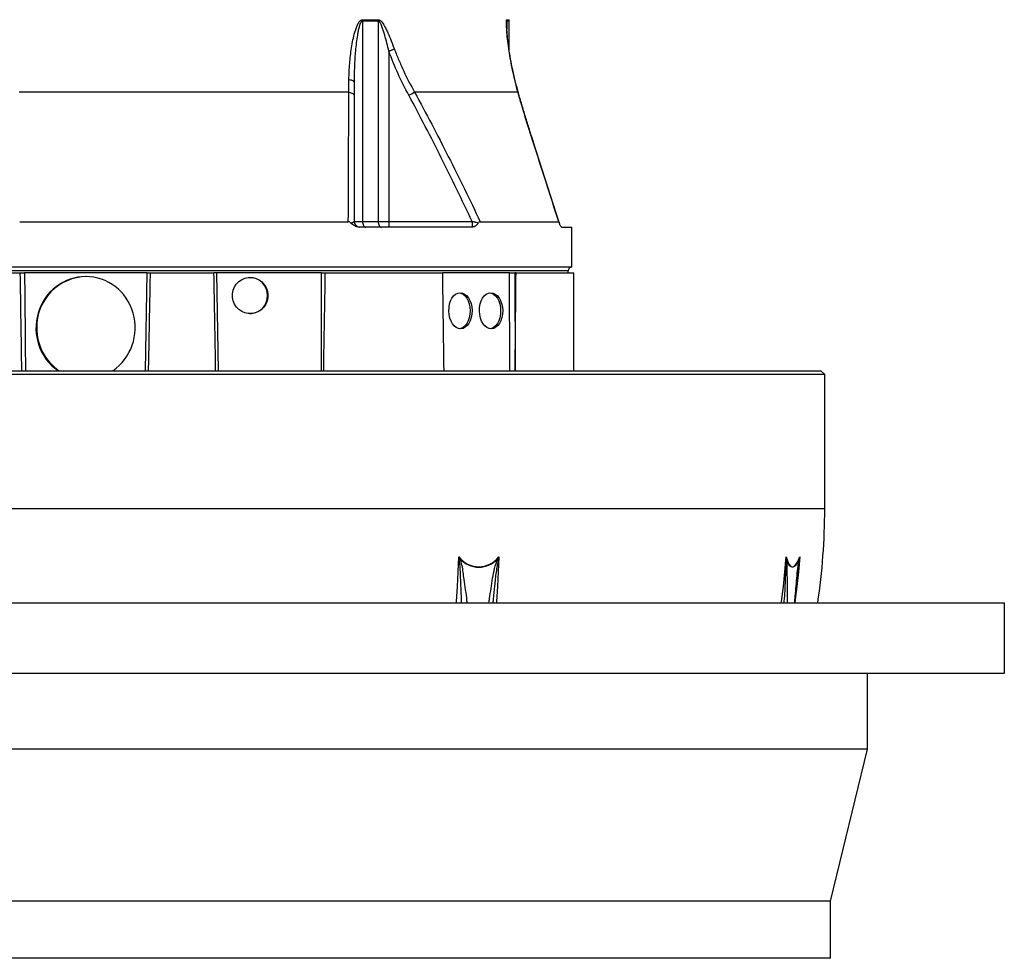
# Model space of a CAD drawing. Header units: millimetres. Extents: x 1849 to 3575, y 677 to 4294.
# Tile 3 of 6: x 2539 to 3575, y 1298 to 2285. Entities that reach past the tile are written whole.
import ezdxf

# ---------------------------------------------------------------- set-up
doc = ezdxf.new("R2010")
doc.units = ezdxf.units.MM
doc.header["$LTSCALE"] = 2

msp = doc.modelspace()

# ---------------------------------------------------------------- linework, layer by layer
at = {"color": 7, "linetype": 'Continuous', "lineweight": 25}
for p, q in [((2900.1, 2284.6), (2916.5, 2284.6)), ((2900.1, 2283.2), (2900.1, 2072.5)), ((2916.5, 2283.2), (2900.1, 2283.2)), ((2916.5, 2283.2), (2916.5, 2072.5)), ((3054.3, 2253.4), (3054.3, 2283.2)), ((2927.8, 2251.4), (2927.8, 2072.5)), ((2885.7, 2208.4), (2538.8, 2208.4)), ((3063.6, 2208.4), (2954.8, 2208.4)), ((3107.1, 2071.2), (3080, 2155.4)), ((2539.4, 2072.2), (2885.1, 2072.2)), ((2891.1, 2072.5), (2900.1, 2072.5)), ((2900.1, 2072.5), (2916.5, 2072.5)), ((2916.5, 2072.5), (2927.8, 2072.5)), ((2927.8, 2072.5), (3015.4, 2072.5)), ((3023.9, 2072.2), (3106.5, 2072.2)), ((3015.2, 2066.5), (2896.6, 2066.5)), ((3109.6, 2066.5), (3120.3, 2066.5)), ((3120.3, 2024.5), (3120.3, 2066.5)), ((2712.3, 2024.5), (2304.3, 2024.5)), ((3120.3, 2024.5), (2712.3, 2024.5)), ((3116.3, 2018.5), (3116.3, 2020.5)), ((2302.3, 2018.5), (2539.6, 2018.5)), ((2554, 2018.5), (2544.5, 2018.5)), ((2663.5, 2018.5), (2554, 2018.5)), ((2673.6, 2018.5), (2663.5, 2018.5)), ((2673.6, 2018.5), (2676.5, 2018.5)), ((2676.5, 2018.5), (2743.7, 2018.5)), ((2837.6, 2018.5), (2743.7, 2018.5)), ((2857, 2018.5), (2837.6, 2018.5)), ((2860.9, 2018.5), (2984.4, 2018.5)), ((3055, 2018.5), (2984.4, 2018.5)), ((3055, 2018.5), (3060.3, 2018.5)), ((3061.5, 2018.5), (3060.3, 2018.5)), ((3061.5, 2018.5), (3122.3, 2018.5)), ((3122.3, 1915.5), (3122.3, 2018.5)), ((3386.3, 1911.5), (2038.3, 1911.5)), ((2042.3, 1915.5), (3382.3, 1915.5)), ((3386.3, 1911.5), (3382.3, 1915.5)), ((3386.3, 1770.1), (3386.3, 1911.5)), ((3358.1, 1703), (3357.5, 1697.2)), ((1849.3, 1671.5), (3575.3, 1671.5)), ((3575.3, 1597.5), (3575.3, 1671.5)), ((1849.3, 1597.5), (3575.3, 1597.5)), ((3431.3, 1517.5), (3431.3, 1597.5)), ((3431.3, 1517.5), (1993.3, 1517.5)), ((3392.3, 1357.5), (3431.3, 1517.5)), ((3392.3, 1357.5), (2032.3, 1357.5)), ((3392.3, 1297.5), (3392.3, 1357.5)), ((3392.3, 1297.5), (2032.3, 1297.5))]:
    msp.add_line(p, q, dxfattribs=at)
at = {"color": 8, "linetype": 'Continuous', "lineweight": 25}
for p, q in [((3051.8, 2284.6), (3054.2, 2284.6)), ((3051.9, 2283.2), (3051.9, 2274.3)), ((3054.3, 2283.2), (3051.9, 2283.2)), ((3116.3, 2020.5), (2308.3, 2020.5)), ((2671.7, 1915.5), (2673.6, 2018.5)), ((2746.3, 2018.5), (2748.3, 1915.5)), ((3054.9, 1915.5), (3054.7, 2018.5)), ((3060.3, 2018.5), (3060.5, 1915.5)), ((3355.1, 1770.1), (2038.3, 1770.1)), ((3386.3, 1770.1), (3355.1, 1770.1))]:
    msp.add_line(p, q, dxfattribs=at)
at = {"color": 7, "linetype": 'Continuous', "lineweight": 25, "flags": 128}
for points in [[(2933.6, 2253.6), (2933, 2253.4), (2932.4, 2253.1), (2931.7, 2252.8), (2930.9, 2252.6), (2930.2, 2252.3), (2929.4, 2252), (2928.6, 2251.7), (2927.8, 2251.4)], [(2885.8, 2221.8), (2886.9, 2221.5), (2888, 2221.3), (2888.9, 2220.9), (2889.7, 2220.5), (2890.3, 2220.1), (2890.8, 2219.7), (2891, 2219.3), (2891.1, 2218.8)], [(2885.7, 2208.4), (2886.9, 2208.1), (2887.9, 2207.8), (2888.9, 2207.4), (2889.7, 2207), (2890.3, 2206.6), (2890.8, 2206.1), (2891, 2205.6), (2891.1, 2205.1)], [(2900.1, 2072.5), (2900.2, 2071.3), (2900.4, 2070.2), (2900.7, 2069.1), (2901.1, 2068.2), (2901.6, 2067.5), (2902.2, 2066.9), (2902.8, 2066.6), (2903.4, 2066.5)], [(2916.5, 2072.5), (2916.6, 2071.3), (2916.8, 2070.2), (2917.1, 2069.1), (2917.6, 2068.2), (2918.1, 2067.5), (2918.7, 2066.9), (2919.4, 2066.6), (2920.1, 2066.5)], [(3002, 1997.4), (3003.5, 1997.1), (3005.8, 1996), (3007.9, 1994.3), (3009.7, 1991.9), (3011.2, 1989), (3012.4, 1985.7), (3013.1, 1982.2), (3013.3, 1978.5), (3013.1, 1974.8), (3012.4, 1971.2), (3011.2, 1967.9), (3009.7, 1965), (3007.9, 1962.7), (3005.8, 1960.9), (3003.5, 1959.8), (3002.2, 1959.5)], [(3034.1, 1997.4), (3035.6, 1997.1), (3037.9, 1996), (3040, 1994.3), (3041.9, 1991.9), (3043.4, 1989), (3044.5, 1985.7), (3045.2, 1982.2), (3045.4, 1978.5), (3045.2, 1974.8), (3044.5, 1971.2), (3043.4, 1967.9), (3041.9, 1965), (3040, 1962.7), (3037.9, 1960.9), (3035.6, 1959.8), (3034.4, 1959.5)], [(3345.8, 1719.8), (3346.7, 1716.4), (3347.7, 1713.6), (3349, 1711.5), (3350.3, 1710), (3351.7, 1709.3), (3353.2, 1709.3), (3354.6, 1710), (3356.1, 1711.5), (3357.5, 1713.6), (3358.8, 1716.4), (3360, 1719.8)], [(3359.5, 1717.8), (3358.2, 1714.6), (3356.8, 1712.1), (3355.4, 1710.2), (3353.9, 1709.1), (3352.4, 1708.7), (3350.9, 1709.1), (3349.5, 1710.2), (3348.2, 1712.1), (3347.1, 1714.6), (3346.1, 1717.8)]]:
    msp.add_lwpolyline(points, dxfattribs=at)
at = {"color": 8, "linetype": 'Continuous', "lineweight": 25, "flags": 128}
for points in [[(3063.6, 2208.4), (3063.9, 2208.1), (3064, 2207.8)], [(3079.7, 2155.7), (3080, 2155.5), (3080, 2155.4)], [(2999, 1671.5), (2999, 1672.8), (3000, 1688.4), (3000.8, 1704.1), (3001.4, 1719.8)], [(3043.4, 1719.8), (3042.8, 1704.1), (3042, 1688.4), (3041, 1672.8), (3040.9, 1671.5)], [(3340.6, 1671.5), (3340.8, 1672.8), (3342.8, 1688.4), (3344.5, 1704.1), (3345.8, 1719.8)], [(3360, 1719.8), (3358.7, 1704.1), (3357, 1688.4), (3355, 1672.8), (3354.9, 1671.5)]]:
    msp.add_lwpolyline(points, dxfattribs=at)
at = {"color": 7, "linetype": 'Continuous', "lineweight": 25}
for centre, radius, start, end in [((2882.1, 2283.2), 18.1, 359.994, 4.4115), ((2899.9, 2283.2), 16.6, 359.994, 4.7952), ((3041.8, 2283.2), 10.1, 359.9998, 7.9554), ((3044.3, 2283.2), 10, 0, 8.0099), ((2739.8, 2592.4), 440.1, 298.3482, 299.2401), ((2897.1, 2072.5), 6, 180, 270), ((2970.9, 2071), 43.2, 178.0109, 185.9867), ((3064.9, 2071.1), 49.6, 178.4142, 185.3401), ((3120.3, 2020.5), 4, 90, 180), ((2610.4, 1961.4), 53.1, 90.9915, 180.9944), ((2781.2, 1994.6), 18.9, 359.5648, 89.5581), ((2781.2, 1994.3), 18.9, 270.4419, 0.4352), ((2611.9, 1960.2), 54.5, 179.6897, 235.1137), ((2712.3, 1770.1), 674, 351.5868, 0), ((3022.4, 1735.5), 26.2, 216.8206, 323.1794), ((2986.7, 1751.4), 37.2, 293.932, 295.2056), ((3022.4, 1735.2), 26.4, 221.2914, 318.7086), ((3021.9, 1675.4), 46.9, 63.4139, 64.3681), ((3343.3, 1719.9), 3.49, 315.2946, 322.768), ((3357.5, 1716.4), 2.43, 24.8097, 34.1174)]:
    msp.add_arc(centre, radius, start, end, dxfattribs=at)
for centre, major_axis, ratio, start_param, end_param in [((2712.3, -2022.2), (-396, 23488.9), 0.004516, 1.397834, 1.402284), ((2608.7, 1960.5), (3.6, 53.9), 0.965633, 0.064759, 2.620666), ((2608.7, 1960.5), (3.6, 53.9), 0.965633, 3.792037, 6.347944), ((2712.3, 2018.5), (408.4, 23488.9), 0.001521, 1.570823, 1.572198), ((2712.3, -273.1), (-403.8, 23488.9), 0.00303, 4.805648, 4.810053), ((2712.3, -2564.7), (403.8, 23488.9), 0.00303, 4.904354, 4.908823), ((2712.3, -1418.9), (-263.6, 23488.9), 0.01337, 4.854677, 4.859108), ((2712.3, -1418.9), (263.6, 23488.9), 0.01337, 4.854977, 4.859408)]:
    msp.add_ellipse(centre, major_axis=major_axis, ratio=ratio, start_param=start_param, end_param=end_param, dxfattribs=at)
for centre, major_axis, ratio in [((2781.8, 1994.5), (-1.9, 18.9), 0.984511), ((3003.1, 1978.5), (-0.4, 19), 0.642592), ((3035.3, 1978.5), (-0.4, 19), 0.642592)]:
    msp.add_ellipse(centre, major_axis=major_axis, ratio=ratio, dxfattribs=at)
for points, knots in [([(2885.8, 2221.8), (2885.8, 2227.4), (2886.1, 2232.9), (2887, 2244), (2887.6, 2249.6), (2888.9, 2257.8), (2889.4, 2260.6), (2890.6, 2266), (2891.2, 2268.7), (2892.3, 2272.7), (2892.8, 2274.1), (2893.7, 2276.7), (2894.2, 2278), (2895.1, 2279.9), (2895.4, 2280.5), (2896.1, 2281.7), (2896.5, 2282.2), (2897.1, 2283), (2897.3, 2283.2), (2897.8, 2283.7), (2898, 2283.9), (2898.6, 2284.2), (2898.9, 2284.4), (2899.5, 2284.6), (2899.8, 2284.6), (2900.1, 2284.6)], [0, 0, 0, 0, 0.25, 0.25, 0.5, 0.5, 0.625, 0.625, 0.75, 0.75, 0.8125, 0.8125, 0.875, 0.875, 0.90625, 0.90625, 0.9375, 0.9375, 0.953125, 0.953125, 0.96875, 0.96875, 0.984375, 0.984375, 1, 1, 1, 1]), ([(2900.1, 2283.2), (2900, 2283.2), (2899.8, 2283.2), (2899.6, 2283.1), (2899.4, 2283), (2899, 2282.7), (2898.8, 2282.5), (2898.4, 2281.9), (2898.3, 2281.7), (2898, 2281.1), (2897.8, 2280.8), (2897.4, 2279.9), (2897.2, 2279.2), (2896.8, 2277.9), (2896.6, 2277.3), (2896, 2275.3), (2895.7, 2273.9), (2895.2, 2271.2), (2894.9, 2269.8), (2894.3, 2265.7), (2893.9, 2263), (2893.2, 2257.5), (2892.9, 2254.7), (2892.1, 2246.5), (2891.8, 2240.9), (2891.3, 2229.9), (2891.1, 2224.4), (2891.1, 2218.8)], [0, 0, 0, 0, 0.007812, 0.007812, 0.015625, 0.015625, 0.03125, 0.03125, 0.046875, 0.046875, 0.0625, 0.0625, 0.09375, 0.09375, 0.125, 0.125, 0.1875, 0.1875, 0.25, 0.25, 0.375, 0.375, 0.5, 0.5, 0.75, 0.75, 1, 1, 1, 1]), ([(2916.5, 2284.6), (2916.8, 2284.6), (2917.1, 2284.6), (2917.7, 2284.3), (2918, 2284.2), (2918.9, 2283.6), (2919.5, 2283.1), (2920.4, 2282.1), (2920.9, 2281.5), (2921.8, 2280.3), (2922.2, 2279.6), (2923.3, 2277.7), (2924.1, 2276.3), (2925.4, 2273.6), (2926.1, 2272.2), (2928, 2268), (2929.1, 2265.1), (2931.4, 2259.4), (2932.6, 2256.5), (2933.6, 2253.6)], [0, 0, 0, 0, 0.03125, 0.03125, 0.0625, 0.0625, 0.125, 0.125, 0.1875, 0.1875, 0.25, 0.25, 0.375, 0.375, 0.5, 0.5, 0.75, 0.75, 1, 1, 1, 1]), ([(2927.8, 2251.4), (2927.1, 2254.2), (2926.4, 2257), (2925, 2262.7), (2924.2, 2265.5), (2923, 2269.6), (2922.6, 2271), (2921.8, 2273.8), (2921.3, 2275.1), (2920.6, 2277.1), (2920.4, 2277.8), (2919.8, 2279.1), (2919.5, 2279.8), (2919, 2280.7), (2918.9, 2281), (2918.5, 2281.6), (2918.3, 2281.9), (2917.9, 2282.5), (2917.7, 2282.7), (2917.1, 2283.1), (2916.8, 2283.2), (2916.5, 2283.2)], [0, 0, 0, 0, 0.25, 0.25, 0.5, 0.5, 0.625, 0.625, 0.75, 0.75, 0.8125, 0.8125, 0.875, 0.875, 0.90625, 0.90625, 0.9375, 0.9375, 0.96875, 0.96875, 1, 1, 1, 1]), ([(3063.6, 2208.4), (3061.7, 2215.2), (3060, 2222.1), (3057.8, 2232.3), (3057.1, 2235.7), (3055.8, 2242.6), (3055.2, 2246), (3054.1, 2252.8), (3053.7, 2256.1), (3052.8, 2262.8), (3052.5, 2266.1), (3052, 2271), (3051.9, 2272.6), (3051.7, 2275.7), (3051.6, 2277.3), (3051.5, 2279.4), (3051.5, 2280.1), (3051.4, 2281.5), (3051.4, 2282.1), (3051.5, 2283.2), (3051.5, 2283.7), (3051.6, 2284.2), (3051.6, 2284.4), (3051.7, 2284.6), (3051.8, 2284.6), (3051.8, 2284.6)], [0, 0, 0, 0, 0.25, 0.25, 0.375, 0.375, 0.5, 0.5, 0.625, 0.625, 0.75, 0.75, 0.8125, 0.8125, 0.875, 0.875, 0.90625, 0.90625, 0.9375, 0.9375, 0.96875, 0.96875, 0.984375, 0.984375, 1, 1, 1, 1]), ([(3064.1, 2207.8), (3063.1, 2211.4), (3060.8, 2219.4), (3058.1, 2231.3), (3055.8, 2243.2), (3054, 2254.5), (3052.9, 2263.6), (3052.2, 2270.5), (3051.9, 2274.7), (3051.7, 2277.7), (3051.6, 2279.6), (3051.6, 2280.1), (3051.6, 2280.3)], [0, 0, 0, 0, 0.1446704, 0.3211765, 0.476532, 0.6209492, 0.7746611, 0.8478737, 0.9083163, 0.9609937, 0.9888273, 1, 1, 1, 1]), ([(2948.8, 2205.1), (2944.7, 2212.6), (2940.9, 2220.1), (2933.9, 2235.6), (2930.7, 2243.4), (2927.8, 2251.4)], [0, 0, 0, 0, 0.5, 0.5, 1, 1, 1, 1]), ([(2933.6, 2253.6), (2935.1, 2249.7), (2936.7, 2245.8), (2939.9, 2238.2), (2941.6, 2234.4), (2946.9, 2223.1), (2950.7, 2215.7), (2954.8, 2208.4)], [0, 0, 0, 0, 0.25, 0.25, 0.5, 0.5, 1, 1, 1, 1]), ([(2954.8, 2208.4), (2967, 2186), (2978.8, 2163.5), (3001.8, 2118), (3013, 2095.2), (3023.9, 2072.2)], [0, 0, 0, 0, 0.5, 0.5, 1, 1, 1, 1]), ([(3079.7, 2155.7), (3076.8, 2164.6), (3074, 2173.4), (3070, 2186.6), (3068.7, 2191), (3066.1, 2199.7), (3064.9, 2204), (3063.6, 2208.4)], [0, 0, 0, 0, 0.5, 0.5, 0.75, 0.75, 1, 1, 1, 1]), ([(3080, 2155.4), (3078.6, 2160), (3075.6, 2169.1), (3071.5, 2182.4), (3067.7, 2195.3), (3065.2, 2203.7), (3064, 2207.8)], [0, 0, 0, 0, 0.26021, 0.516049, 0.75937, 1, 1, 1, 1]), ([(3015.4, 2072.5), (3004.8, 2094.8), (2994, 2117.1), (2971.9, 2161.3), (2960.5, 2183.3), (2948.8, 2205.1)], [0, 0, 0, 0, 0.5, 0.5, 1, 1, 1, 1]), ([(2887.7, 2070.8), (2887.5, 2071), (2887.3, 2071.2), (2887, 2071.5), (2886.8, 2071.7), (2886.3, 2071.9), (2886.1, 2072), (2885.6, 2072.1), (2885.4, 2072.2), (2885.1, 2072.2)], [0, 0, 0, 0, 0.25, 0.25, 0.5, 0.5, 0.75, 0.75, 1, 1, 1, 1]), ([(2887.7, 2070.8), (2888.3, 2070.9), (2888.8, 2071.1), (2889.6, 2071.3), (2890, 2071.4), (2890.4, 2071.7), (2890.5, 2071.7), (2890.8, 2071.9), (2890.8, 2071.9), (2891.1, 2072.2), (2891.1, 2072.3), (2891.1, 2072.5)], [0, 0, 0, 0, 0.25, 0.25, 0.5, 0.5, 0.625, 0.625, 0.75, 0.75, 1, 1, 1, 1]), ([(3015.4, 2072.5), (3016, 2072.3), (3016.6, 2072.2), (3017.8, 2072), (3018.3, 2071.8), (3019.5, 2071.6), (3020.1, 2071.5), (3021.2, 2071.2), (3021.7, 2071.1), (3022.2, 2071)], [0, 0, 0, 0, 0.25, 0.25, 0.5, 0.5, 0.75, 0.75, 1, 1, 1, 1]), ([(3023.9, 2072.2), (3023.7, 2072.2), (3023.6, 2072.2), (3023.3, 2072.1), (3023.1, 2072), (3022.7, 2071.7), (3022.5, 2071.4), (3022.2, 2071)], [0, 0, 0, 0, 0.25, 0.25, 0.5, 0.5, 1, 1, 1, 1]), ([(3107.3, 2070.7), (3107.2, 2071.1), (3107.1, 2071.5), (3106.8, 2072), (3106.7, 2072.2), (3106.5, 2072.2)], [0, 0, 0, 0, 0.5, 0.5, 1, 1, 1, 1]), ([(2896.6, 2066.5), (2895.8, 2066.5), (2895, 2066.6), (2893.4, 2067), (2892.6, 2067.3), (2891, 2068.1), (2890.3, 2068.6), (2889.3, 2069.3), (2888.9, 2069.6), (2888.3, 2070.2), (2888, 2070.5), (2887.7, 2070.8)], [0, 0, 0, 0, 0.25, 0.25, 0.5, 0.5, 0.75, 0.75, 0.875, 0.875, 1, 1, 1, 1]), ([(3022.2, 2071), (3022, 2070.7), (3021.8, 2070.4), (3021.3, 2069.8), (3021.1, 2069.5), (3020.3, 2068.7), (3019.7, 2068.3), (3018.9, 2067.7), (3018.6, 2067.5), (3018, 2067.2), (3017.7, 2067), (3016.8, 2066.7), (3016.2, 2066.5), (3015.6, 2066.5)], [0, 0, 0, 0, 0.125, 0.125, 0.25, 0.25, 0.5, 0.5, 0.625, 0.625, 0.75, 0.75, 1, 1, 1, 1]), ([(3109.6, 2066.5), (3109.4, 2066.5), (3109.2, 2066.6), (3108.8, 2067), (3108.6, 2067.3), (3108.2, 2068.1), (3108, 2068.5), (3107.7, 2069.2), (3107.6, 2069.5), (3107.5, 2070.1), (3107.4, 2070.4), (3107.3, 2070.7)], [0, 0, 0, 0, 0.25, 0.25, 0.5, 0.5, 0.75, 0.75, 0.875, 0.875, 1, 1, 1, 1]), ([(2539.6, 2018.5), (2539.7, 2018.5), (2539.8, 2018.5), (2540, 2018.5), (2540.1, 2018.5), (2540.5, 2018.5), (2540.7, 2018.5), (2541, 2018.5), (2541.3, 2018.5), (2541.7, 2018.5), (2541.9, 2018.5), (2542.4, 2018.5), (2542.7, 2018.5), (2543.4, 2018.5), (2544, 2018.5), (2544.5, 2018.5)], [0, 0, 0, 0, 0.125, 0.125, 0.25, 0.25, 0.375, 0.375, 0.5, 0.5, 0.625, 0.625, 0.75, 0.75, 1, 1, 1, 1]), ([(2857, 2018.5), (2857.4, 2018.5), (2857.7, 2018.5), (2858.5, 2018.5), (2858.8, 2018.5), (2859.5, 2018.5), (2859.8, 2018.5), (2860.4, 2018.5), (2860.6, 2018.5), (2860.9, 2018.5)], [0, 0, 0, 0, 0.25, 0.25, 0.5, 0.5, 0.75, 0.75, 1, 1, 1, 1]), ([(2676, 1986.2), (2675.9, 1983.5), (2675.7, 1970.2), (2675.3, 1946.6), (2674.8, 1925.7), (2674.6, 1915.5)], [0, 0, 0, 0, 0.113132, 0.565661, 1, 1, 1, 1]), ([(3001.8, 1717.4), (3001.7, 1718.1), (3001.6, 1718.7), (3001.5, 1719.4), (3001.5, 1719.5), (3001.5, 1719.6), (3001.4, 1719.7), (3001.4, 1719.7), (3001.4, 1719.8), (3001.4, 1719.8)], [0, 0, 0, 0, 0.001017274, 0.001017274, 0.001017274, 0.001184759, 0.001184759, 0.001184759, 0.001208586, 0.001208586, 0.001208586, 0.001208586]), ([(3042.9, 1717.4), (3043, 1718.1), (3043.2, 1718.7), (3043.3, 1719.4), (3043.3, 1719.5), (3043.4, 1719.6), (3043.4, 1719.7), (3043.4, 1719.7), (3043.4, 1719.8), (3043.4, 1719.8)], [0, 0, 0, 0, 0.001017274, 0.001017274, 0.001017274, 0.001184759, 0.001184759, 0.001184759, 0.001208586, 0.001208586, 0.001208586, 0.001208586]), ([(3345.8, 1717.4), (3345.8, 1718.1), (3345.8, 1718.7), (3345.8, 1719.4), (3345.8, 1719.5), (3345.8, 1719.6), (3345.8, 1719.7), (3345.8, 1719.7), (3345.8, 1719.8), (3345.8, 1719.8)], [0, 0, 0, 0, 0.001017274, 0.001017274, 0.001017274, 0.001184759, 0.001184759, 0.001184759, 0.001208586, 0.001208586, 0.001208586, 0.001208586]), ([(3359.7, 1717.4), (3359.8, 1718.1), (3359.9, 1718.7), (3359.9, 1719.4), (3360, 1719.5), (3360, 1719.6), (3360, 1719.7), (3360, 1719.7), (3360, 1719.8), (3360, 1719.8)], [0, 0, 0, 0, 0.001017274, 0.001017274, 0.001017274, 0.001184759, 0.001184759, 0.001184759, 0.001208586, 0.001208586, 0.001208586, 0.001208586]), ([(3355.3, 1671.5), (3355.6, 1675.3), (3356.3, 1683.8), (3357.1, 1692.3), (3357.6, 1697.1), (3357.6, 1697.2)], [0, 0, 0, 0, 0.442556, 0.985422, 1, 1, 1, 1])]:
    msp.add_open_spline(points, degree=3, knots=knots, dxfattribs=at)
at = {"color": 8, "linetype": 'Continuous', "lineweight": 25}
for points, knots in [([(3051.9, 2283.2), (3051.9, 2283.2), (3051.8, 2283.1), (3051.7, 2282.4), (3051.6, 2281.6), (3051.6, 2280.6), (3051.7, 2280.3)], [0, 0, 0, 0, 0.2781, 0.3543012, 0.7889094, 1, 1, 1, 1]), ([(2544.5, 2018.5), (2544.5, 2015.1), (2544.7, 1999.7), (2544.9, 1981.3), (2545, 1965.6), (2545.1, 1961.7), (2545.2, 1945.7), (2545.3, 1930.5), (2545.4, 1915.5)], [0, 0, 0, 0, 0.098638, 0.447834, 0.535133, 0.556958, 0.562414, 1, 1, 1, 1]), ([(2856.9, 1915.5), (2856.9, 1916.8), (2856.8, 1928.4), (2856.8, 1942.6), (2856.8, 1956.2), (2856.8, 1959.6), (2856.8, 1979.7), (2856.9, 1999.2), (2857, 2018.5)], [0, 0, 0, 0, 0.037881, 0.338925, 0.414186, 0.433001, 0.437705, 1, 1, 1, 1]), ([(3004.2, 1671.5), (3004.2, 1672), (3004.1, 1679.9), (3003.4, 1691.5), (3003, 1706.4), (3002.2, 1713.7), (3001.8, 1717.4)], [0, 0, 0, 0, 0.033658, 0.516512, 0.758482, 1, 1, 1, 1]), ([(3002.5, 1717.8), (3003.2, 1715.4), (3004.6, 1710.8), (3005.6, 1703.4), (3007.3, 1691.1), (3008.9, 1680.5), (3009.8, 1672.3), (3009.9, 1671.5)], [0, 0, 0, 0, 0.15688, 0.314729, 0.47267, 0.950184, 1, 1, 1, 1]), ([(3033.1, 1671.5), (3033.3, 1673), (3034, 1678), (3035.3, 1686.5), (3036.8, 1697.1), (3038.8, 1707.7), (3041.1, 1714.4), (3042.2, 1717.8)], [0, 0, 0, 0, 0.092178, 0.319653, 0.547772, 0.774469, 1, 1, 1, 1]), ([(3042.9, 1717.4), (3042.1, 1712.8), (3040.4, 1703.5), (3039, 1689.3), (3038, 1678.7), (3037.3, 1672.8), (3037.2, 1671.5)], [0, 0, 0, 0, 0.305883, 0.612528, 0.919228, 1, 1, 1, 1]), ([(3343.7, 1671.5), (3343.7, 1672), (3344.4, 1679.9), (3344.9, 1691.5), (3345.6, 1706.4), (3345.7, 1713.7), (3345.8, 1717.4)], [0, 0, 0, 0, 0.0336577, 0.5165125, 0.7584822, 1, 1, 1, 1]), ([(3346.1, 1717.8), (3346.2, 1715.4), (3346.5, 1710.8), (3346.6, 1703.4), (3346.7, 1691.1), (3346.9, 1680.5), (3346.9, 1672.3), (3346.9, 1671.5)], [0, 0, 0, 0, 0.1568799, 0.314729, 0.4726702, 0.9501842, 1, 1, 1, 1]), ([(3354.8, 1671.5), (3354.9, 1673), (3355.3, 1678), (3356.1, 1686.5), (3356.9, 1697.1), (3358, 1707.7), (3359, 1714.4), (3359.5, 1717.8)], [0, 0, 0, 0, 0.092178, 0.319653, 0.547772, 0.774469, 1, 1, 1, 1]), ([(3359.7, 1717.4), (3359.2, 1712.8), (3358.6, 1708), (3358.1, 1703.1), (3358.1, 1703)], [0, 0, 0, 0, 0.968096, 1, 1, 1, 1])]:
    msp.add_open_spline(points, degree=3, knots=knots, dxfattribs=at)
at = {"color": 7, "linetype": 'Continuous', "lineweight": 25}
for points in [[(2885.7, 2208.4), (2885.7, 2212.8), (2885.8, 2217.3), (2885.8, 2221.8)], [(2891.1, 2218.8), (2891.1, 2214.2), (2891.1, 2209.6), (2891.1, 2205.1)], [(2885.1, 2072.2), (2885.3, 2117.7), (2885.5, 2163.1), (2885.7, 2208.4)], [(2891.1, 2205.1), (2891.1, 2161), (2891.1, 2116.8), (2891.1, 2072.5)], [(3106.5, 2072.2), (3097.6, 2100), (3088.6, 2127.8), (3079.7, 2155.7)], [(3015.6, 2066.5), (3015.4, 2066.5), (3015.3, 2066.5), (3015.2, 2066.5)], [(3002.5, 1717.8), (3002.2, 1718.4), (3001.8, 1719.1), (3001.4, 1719.8)], [(3042.2, 1717.8), (3042.6, 1718.4), (3043, 1719.1), (3043.4, 1719.8)], [(3346.1, 1717.8), (3345.9, 1718.4), (3345.9, 1719.1), (3345.8, 1719.8)], [(3359.5, 1717.8), (3359.7, 1718.4), (3359.8, 1719.1), (3360, 1719.8)]]:
    msp.add_open_spline(points, degree=3, dxfattribs=at)

doc.saveas('drawing.dxf')
